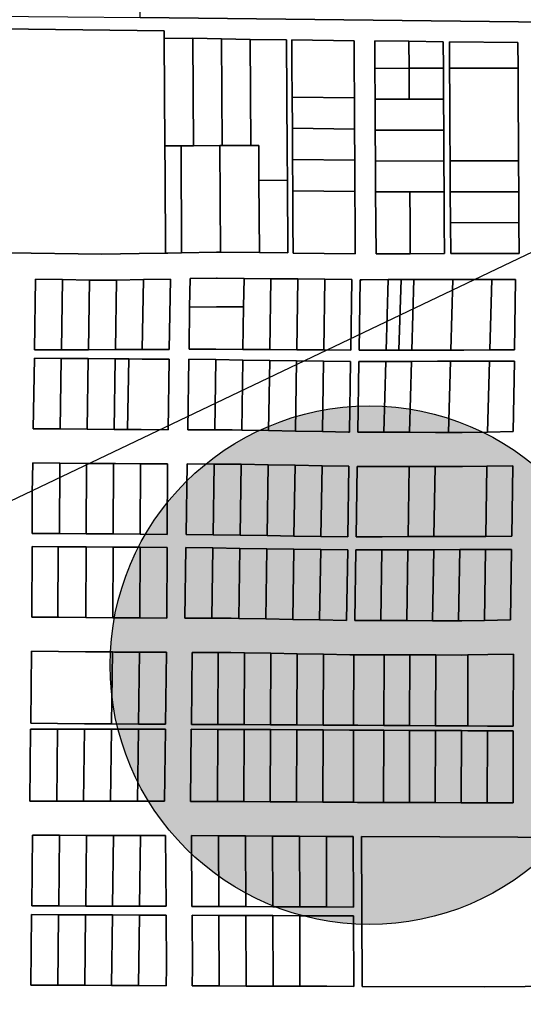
# Model space of a CAD drawing. Header units: feet. Extents: x 1267057 to 1687180, y 137439 to 673336.
# Tile 22 of 159: x 1274766 to 1275738, y 289587 to 291486. Entities that reach past the tile are written whole.
import ezdxf
from ezdxf.enums import TextEntityAlignment as Align

# ---------------------------------------------------------------- set-up
doc = ezdxf.new("R2010")
doc.units = ezdxf.units.FT
doc.header["$MEASUREMENT"] = 0
for name, color, linetype in [('County_Land_Parcels_IDHS_', 247, 'Continuous'), ('Hatch-sign', 9, 'Continuous'), ('SHEET', 4, 'Continuous')]:
    doc.layers.add(name, color=color, linetype=linetype)
doc.styles.get("Standard").update_dxf_attribs({"font": 'font31.shx'})

msp = doc.modelspace()

# ---------------------------------------------------------------- hatches: boundary and pattern name
at = {"layer": 'Hatch-sign'}
h = msp.add_hatch(color=256, dxfattribs=at)
h.dxf.hatch_style = 1
edge = h.paths.add_edge_path()
edge.add_arc((1275440.5, 290240.9), 500, 0, 360)

# ---------------------------------------------------------------- linework, layer by layer
at = {"layer": 'County_Land_Parcels_IDHS_'}
for points in [[(1275851, 292138.4), (1275848.7, 291986.7), (1275847.5, 291911.7), (1275846.4, 291839.7), (1275845.2, 291767.7), (1275844.1, 291695.7), (1275840.7, 291480.8), (1274998.9, 291490.1), (1275004, 291748.3), (1274988, 291786.6), (1274864.8, 291789.1), (1274875.3, 292324), (1275853.8, 292315.7), (1275851, 292138.4)], [(1275045.1, 291449.6), (1275046.4, 291242.5), (1275046.7, 291187.8), (1275047.2, 291035.8), (1274996.6, 291034.9), (1274924.4, 291033.5), (1274742.6, 291036.3), (1274732.7, 291468.1), (1274782.9, 291467.5), (1275045.1, 291464.6), (1275045.1, 291449.6)], [(1275101.7, 291242.8), (1275077.4, 291242.7), (1275046.4, 291242.5), (1275045.1, 291449.6), (1275100.5, 291450.2), (1275101.7, 291242.8)], [(1275157, 291243.1), (1275152.4, 291243.1), (1275101.7, 291242.8), (1275100.5, 291450.2), (1275155.8, 291449.2), (1275157, 291243.1)], [(1275212.4, 291243.4), (1275157, 291243.1), (1275155.8, 291449.2), (1275211.1, 291447.8), (1275212.4, 291243.4)], [(1275282.8, 291176.1), (1275227.8, 291176.7), (1275227.4, 291243.4), (1275212.4, 291243.4), (1275211.1, 291447.8), (1275281.2, 291447), (1275282.5, 291229.6), (1275282.8, 291176.1)], [(1275411.8, 291335.3), (1275291.8, 291336.7), (1275291.5, 291396.9), (1275291.2, 291446.9), (1275411.2, 291445.5), (1275411.5, 291395.5), (1275411.8, 291335.3)], [(1275293.6, 291036), (1275353.6, 291035.3), (1275413.6, 291034.6), (1275413.3, 291094.5), (1275412.9, 291154.7), (1275412.5, 291214.9), (1275412.2, 291275.1), (1275411.8, 291335.3), (1275411.5, 291395.5), (1275411.2, 291445.5), (1275291.2, 291446.9), (1275291.5, 291396.9), (1275291.8, 291336.7), (1275292.2, 291276.5), (1275292.5, 291216.2), (1275292.9, 291156), (1275293.3, 291095.8), (1275293.6, 291036)], [(1275517.5, 291392.3), (1275451.5, 291392.1), (1275451.2, 291445.1), (1275517.2, 291444.4), (1275517.5, 291392.3)], [(1275453.3, 291094.1), (1275453.6, 291034.5), (1275519.6, 291034.7), (1275585.6, 291034.8), (1275585.3, 291094.4), (1275584.9, 291154), (1275584.5, 291213.6), (1275584.2, 291273.2), (1275583.8, 291332.8), (1275583.5, 291392.4), (1275583.2, 291443.6), (1275517.2, 291444.4), (1275451.2, 291445.1), (1275451.5, 291392.1), (1275451.8, 291332.5), (1275452.2, 291272.9), (1275452.6, 291213.3), (1275452.9, 291153.7), (1275453.3, 291094.1)], [(1275583.5, 291392.4), (1275517.5, 291392.3), (1275517.2, 291444.4), (1275583.2, 291443.6), (1275583.5, 291392.4)], [(1275727.5, 291392.6), (1275595.5, 291392.4), (1275595.2, 291443.5), (1275727.2, 291442), (1275727.5, 291392.6)], [(1275595.2, 291443.5), (1275595.5, 291392.4), (1275595.8, 291332.8), (1275596, 291302.2), (1275596.2, 291273.2), (1275596.5, 291213.6), (1275596.9, 291154), (1275597.3, 291094.4), (1275597.6, 291034.8), (1275729.6, 291035.1), (1275729.3, 291094.7), (1275728.9, 291154.3), (1275728.5, 291213.9), (1275728.2, 291273.5), (1275728, 291302.5), (1275727.8, 291333), (1275727.5, 291392.6), (1275727.2, 291442), (1275595.2, 291443.5)], [(1275517.8, 291332.7), (1275451.8, 291332.5), (1275451.5, 291392.1), (1275517.5, 291392.3), (1275517.8, 291332.7)], [(1275583.8, 291332.8), (1275517.8, 291332.7), (1275517.5, 291392.3), (1275583.5, 291392.4), (1275583.8, 291332.8)], [(1275728.5, 291213.9), (1275596.5, 291213.6), (1275596.2, 291273.2), (1275596, 291302.2), (1275595.8, 291332.8), (1275595.5, 291392.4), (1275727.5, 291392.6), (1275727.8, 291333), (1275728, 291302.5), (1275728.2, 291273.5), (1275728.5, 291213.9)], [(1275412.2, 291275.1), (1275292.2, 291276.5), (1275291.8, 291336.7), (1275411.8, 291335.3), (1275412.2, 291275.1)], [(1275584.2, 291273.2), (1275452.2, 291272.9), (1275451.8, 291332.5), (1275517.8, 291332.7), (1275583.8, 291332.8), (1275584.2, 291273.2)], [(1275412.5, 291214.9), (1275292.5, 291216.2), (1275292.2, 291276.5), (1275412.2, 291275.1), (1275412.5, 291214.9)], [(1275584.5, 291213.6), (1275452.6, 291213.3), (1275452.2, 291272.9), (1275584.2, 291273.2), (1275584.5, 291213.6)], [(1275078.6, 291036.4), (1275051.7, 291035.9), (1275047.2, 291035.8), (1275046.7, 291187.8), (1275046.4, 291242.5), (1275077.4, 291242.7), (1275078.6, 291036.4)], [(1275153.6, 291037.6), (1275145.9, 291037.7), (1275078.6, 291036.4), (1275077.4, 291242.7), (1275101.7, 291242.8), (1275152.4, 291243.1), (1275153.6, 291037.6)], [(1275227.8, 291176.7), (1275228.6, 291036.8), (1275153.6, 291037.6), (1275152.4, 291243.1), (1275157, 291243.1), (1275212.4, 291243.4), (1275227.4, 291243.4), (1275227.8, 291176.7)], [(1275412.9, 291154.7), (1275352.9, 291155.4), (1275292.9, 291156), (1275292.5, 291216.2), (1275412.5, 291214.9), (1275412.9, 291154.7)], [(1275728.9, 291154.3), (1275596.9, 291154), (1275596.5, 291213.6), (1275728.5, 291213.9), (1275728.9, 291154.3)], [(1275584.9, 291154), (1275518.9, 291153.9), (1275452.9, 291153.7), (1275452.6, 291213.3), (1275584.5, 291213.6), (1275584.9, 291154)], [(1275228.6, 291036.8), (1275227.8, 291176.7), (1275282.8, 291176.1), (1275283.6, 291036.1), (1275228.6, 291036.8)], [(1275353.6, 291035.3), (1275293.6, 291036), (1275293.3, 291095.8), (1275292.9, 291156), (1275352.9, 291155.4), (1275412.9, 291154.7), (1275413.3, 291094.5), (1275413.6, 291034.6), (1275353.6, 291035.3)], [(1275519.6, 291034.7), (1275453.6, 291034.5), (1275453.3, 291094.1), (1275452.9, 291153.7), (1275518.9, 291153.9), (1275519.3, 291094.3), (1275519.6, 291034.7)], [(1275519.6, 291034.7), (1275519.3, 291094.3), (1275518.9, 291153.9), (1275584.9, 291154), (1275585.3, 291094.4), (1275585.6, 291034.8), (1275519.6, 291034.7)], [(1275729.3, 291094.7), (1275597.3, 291094.4), (1275596.9, 291154), (1275728.9, 291154.3), (1275729.3, 291094.7)], [(1275597.3, 291094.4), (1275729.3, 291094.7), (1275729.6, 291035.1), (1275597.6, 291034.8), (1275597.3, 291094.4)], [(1275094.1, 290931.7), (1275092.9, 290850.7), (1275144.9, 290850.4), (1275196.9, 290850.1), (1275248.9, 290849.7), (1275300.9, 290849.4), (1275352.9, 290849.1), (1275404.9, 290848.7), (1275406.9, 290984.7), (1275355, 290985.3), (1275303, 290985.9), (1275251, 290986.5), (1275199, 290987.1), (1275147, 290987.7), (1275146.1, 290987.7), (1275095, 290986.7), (1275094.1, 290931.7)], [(1275198.1, 290932.1), (1275146.1, 290931.9), (1275094.1, 290931.7), (1275095, 290986.7), (1275146.1, 290987.7), (1275147, 290987.7), (1275199, 290987.1), (1275198.1, 290932.1)], [(1275248.9, 290849.7), (1275196.9, 290850.1), (1275198.1, 290932.1), (1275199, 290987.1), (1275251, 290986.5), (1275248.9, 290849.7)], [(1275300.9, 290849.4), (1275248.9, 290849.7), (1275251, 290986.5), (1275303, 290985.9), (1275300.9, 290849.4)], [(1275352.9, 290849.1), (1275300.9, 290849.4), (1275303, 290985.9), (1275355, 290985.3), (1275352.9, 290849.1)], [(1274794.8, 290849.5), (1274846.8, 290849.5), (1274898.8, 290849.5), (1274950.8, 290849.6), (1275002.8, 290849.6), (1275054.8, 290849.7), (1275056.9, 290985.6), (1275004.9, 290984.7), (1274952.9, 290983.7), (1274934, 290983.3), (1274900.9, 290983.8), (1274848.9, 290984.6), (1274796.9, 290985.4), (1274794.8, 290849.5)], [(1274846.8, 290849.5), (1274794.8, 290849.5), (1274796.9, 290985.4), (1274848.9, 290984.6), (1274846.8, 290849.5)], [(1274898.8, 290849.5), (1274846.8, 290849.5), (1274848.9, 290984.6), (1274900.9, 290983.8), (1274898.8, 290849.5)], [(1274950.8, 290849.6), (1274898.8, 290849.5), (1274900.9, 290983.8), (1274934, 290983.3), (1274952.9, 290983.7), (1274950.8, 290849.6)], [(1275002.8, 290849.6), (1274950.8, 290849.6), (1274952.9, 290983.7), (1275004.9, 290984.7), (1275002.8, 290849.6)], [(1275002.8, 290849.6), (1275004.9, 290984.7), (1275056.9, 290985.6), (1275054.8, 290849.7), (1275002.8, 290849.6)], [(1275352.9, 290849.1), (1275355, 290985.3), (1275406.9, 290984.7), (1275404.9, 290848.7), (1275352.9, 290849.1)], [(1275422.9, 290984.5), (1275420.9, 290848.5), (1275472.9, 290848.6), (1275497.9, 290848.7), (1275522.9, 290848.7), (1275572.9, 290848.8), (1275598, 290848.8), (1275623, 290848.9), (1275673, 290849), (1275720.8, 290849.1), (1275722.9, 290985), (1275676.8, 290985), (1275626.8, 290984.9), (1275601.8, 290984.8), (1275576.8, 290984.8), (1275526.8, 290984.7), (1275501.8, 290984.6), (1275476.7, 290984.6), (1275426.7, 290984.5), (1275422.9, 290984.5)], [(1275472.9, 290848.6), (1275420.9, 290848.5), (1275422.9, 290984.5), (1275426.7, 290984.5), (1275476.7, 290984.6), (1275472.9, 290848.6)], [(1275497.9, 290848.7), (1275472.9, 290848.6), (1275476.7, 290984.6), (1275501.8, 290984.6), (1275497.9, 290848.7)], [(1275522.9, 290848.7), (1275497.9, 290848.7), (1275501.8, 290984.6), (1275526.8, 290984.7), (1275522.9, 290848.7)], [(1275598, 290848.8), (1275572.9, 290848.8), (1275522.9, 290848.7), (1275526.8, 290984.7), (1275576.8, 290984.8), (1275601.8, 290984.8), (1275598, 290848.8)], [(1275673, 290849), (1275623, 290848.9), (1275598, 290848.8), (1275601.8, 290984.8), (1275626.8, 290984.9), (1275676.8, 290985), (1275673, 290849)], [(1275673, 290849), (1275676.8, 290985), (1275722.9, 290985), (1275720.8, 290849.1), (1275673, 290849)], [(1275196.9, 290850.1), (1275144.9, 290850.4), (1275092.9, 290850.7), (1275094.1, 290931.7), (1275146.1, 290931.9), (1275198.1, 290932.1), (1275196.9, 290850.1)], [(1274844.4, 290696.6), (1274792.4, 290697), (1274794.5, 290833), (1274846.5, 290832.6), (1274844.4, 290696.6)], [(1274792.4, 290697), (1274844.4, 290696.6), (1274896.4, 290696.1), (1274948.4, 290695.6), (1274961.8, 290695.5), (1274974.4, 290695.5), (1275000.4, 290695.4), (1275052.4, 290695.2), (1275054.5, 290831.2), (1275002.5, 290831.5), (1274976.5, 290831.7), (1274950.5, 290831.9), (1274898.5, 290832.3), (1274846.5, 290832.6), (1274794.5, 290833), (1274792.4, 290697)], [(1274896.4, 290696.1), (1274844.4, 290696.6), (1274846.5, 290832.6), (1274898.5, 290832.3), (1274896.4, 290696.1)], [(1274948.4, 290695.6), (1274896.4, 290696.1), (1274898.5, 290832.3), (1274950.5, 290831.9), (1274948.4, 290695.6)], [(1274974.4, 290695.5), (1274961.8, 290695.5), (1274948.4, 290695.6), (1274950.5, 290831.9), (1274976.5, 290831.7), (1274974.4, 290695.5)], [(1274974.4, 290695.5), (1274976.5, 290831.7), (1275002.5, 290831.5), (1275054.5, 290831.2), (1275052.4, 290695.2), (1275000.4, 290695.4), (1274974.4, 290695.5)], [(1275142.5, 290694.9), (1275090.5, 290695.1), (1275092.6, 290831.1), (1275144.5, 290830.4), (1275142.5, 290694.9)], [(1275092.6, 290831.1), (1275090.5, 290695.1), (1275142.5, 290694.9), (1275176.4, 290694.8), (1275194.5, 290694.5), (1275246.4, 290693.5), (1275298.4, 290692.5), (1275350.4, 290691.5), (1275400.8, 290690.6), (1275402.4, 290690.6), (1275402.4, 290690.6), (1275404.5, 290826.5), (1275352.5, 290827.3), (1275300.5, 290828.1), (1275248.5, 290828.8), (1275196.5, 290829.6), (1275144.5, 290830.4), (1275092.6, 290831.1)], [(1275194.5, 290694.5), (1275176.4, 290694.8), (1275142.5, 290694.9), (1275144.5, 290830.4), (1275196.5, 290829.6), (1275194.5, 290694.5)], [(1275246.4, 290693.5), (1275194.5, 290694.5), (1275196.5, 290829.6), (1275248.5, 290828.8), (1275246.4, 290693.5)], [(1275298.4, 290692.5), (1275246.4, 290693.5), (1275248.5, 290828.8), (1275300.5, 290828.1), (1275298.4, 290692.5)], [(1275350.4, 290691.5), (1275298.4, 290692.5), (1275300.5, 290828.1), (1275352.5, 290827.3), (1275350.4, 290691.5)], [(1275350.4, 290691.5), (1275352.5, 290827.3), (1275404.5, 290826.5), (1275402.4, 290690.6), (1275402.4, 290690.6), (1275400.8, 290690.6), (1275350.4, 290691.5)], [(1275518.4, 290690.2), (1275568.4, 290690), (1275593.4, 290689.9), (1275618.5, 290689.9), (1275619.9, 290689.9), (1275668.5, 290690.7), (1275718.4, 290691.6), (1275720.5, 290827.6), (1275672.4, 290827.4), (1275622.3, 290827.3), (1275597.3, 290827.2), (1275572.3, 290827.1), (1275522.3, 290826.9), (1275472.3, 290826.7), (1275420.5, 290826.5), (1275418.4, 290690.5), (1275468.4, 290690.4), (1275518.4, 290690.2)], [(1275468.4, 290690.4), (1275418.4, 290690.5), (1275420.5, 290826.5), (1275472.3, 290826.7), (1275468.4, 290690.4)], [(1275518.4, 290690.2), (1275468.4, 290690.4), (1275472.3, 290826.7), (1275522.3, 290826.9), (1275518.4, 290690.2)], [(1275593.4, 290689.9), (1275568.4, 290690), (1275518.4, 290690.2), (1275522.3, 290826.9), (1275572.3, 290827.1), (1275597.3, 290827.2), (1275593.4, 290689.9)], [(1275668.5, 290690.7), (1275619.9, 290689.9), (1275618.5, 290689.9), (1275593.4, 290689.9), (1275597.3, 290827.2), (1275622.3, 290827.3), (1275672.4, 290827.4), (1275668.5, 290690.7)], [(1275668.5, 290690.7), (1275672.4, 290827.4), (1275720.5, 290827.6), (1275718.4, 290691.6), (1275668.5, 290690.7)], [(1274842.7, 290494.7), (1274790.3, 290495.1), (1274790.5, 290572.7), (1274791.4, 290631.1), (1274843.4, 290630.6), (1274842.7, 290494.7)], [(1274894.7, 290494.4), (1274946.7, 290494), (1274998.7, 290493.7), (1275050.7, 290493.3), (1275051.4, 290629.3), (1274999.4, 290629.5), (1274951.3, 290629.7), (1274947.4, 290629.7), (1274895.4, 290630.2), (1274843.4, 290630.6), (1274791.4, 290631.1), (1274790.5, 290572.7), (1274790.3, 290495.1), (1274842.7, 290494.7), (1274894.7, 290494.4)], [(1274894.7, 290494.4), (1274842.7, 290494.7), (1274843.4, 290630.6), (1274895.4, 290630.2), (1274894.7, 290494.4)], [(1274946.7, 290494), (1274894.7, 290494.4), (1274895.4, 290630.2), (1274947.4, 290629.7), (1274946.7, 290494)], [(1274998.7, 290493.7), (1274946.7, 290494), (1274947.4, 290629.7), (1274951.3, 290629.7), (1274999.4, 290629.5), (1274998.7, 290493.7)], [(1274998.7, 290493.7), (1274999.4, 290629.5), (1275051.4, 290629.3), (1275050.7, 290493.3), (1274998.7, 290493.7)], [(1275139.3, 290492.4), (1275087.3, 290493.2), (1275089.4, 290629.1), (1275141.4, 290628.9), (1275139.3, 290492.4)], [(1275089.4, 290629.1), (1275087.3, 290493.2), (1275139.3, 290492.4), (1275191.3, 290491.6), (1275243.3, 290490.9), (1275295.3, 290490.1), (1275347.3, 290489.4), (1275399.3, 290488.6), (1275401.4, 290624.6), (1275400.1, 290624.6), (1275349.4, 290625.5), (1275297.4, 290626.5), (1275245.4, 290627.5), (1275193.4, 290628.5), (1275175.7, 290628.8), (1275141.4, 290628.9), (1275089.4, 290629.1)], [(1275191.3, 290491.6), (1275139.3, 290492.4), (1275141.4, 290628.9), (1275175.7, 290628.8), (1275193.4, 290628.5), (1275191.3, 290491.6)], [(1275243.3, 290490.9), (1275191.3, 290491.6), (1275193.4, 290628.5), (1275245.4, 290627.5), (1275243.3, 290490.9)], [(1275295.3, 290490.1), (1275243.3, 290490.9), (1275245.4, 290627.5), (1275297.4, 290626.5), (1275295.3, 290490.1)], [(1275347.3, 290489.4), (1275295.3, 290490.1), (1275297.4, 290626.5), (1275349.4, 290625.5), (1275347.3, 290489.4)], [(1275347.3, 290489.4), (1275349.4, 290625.5), (1275400.1, 290624.6), (1275401.4, 290624.6), (1275399.3, 290488.6), (1275347.3, 290489.4)], [(1275417.4, 290624.5), (1275415.3, 290488.6), (1275465.3, 290488.7), (1275515.3, 290488.9), (1275565.3, 290489.1), (1275615.3, 290489.3), (1275665.4, 290489.4), (1275715.3, 290489.6), (1275717.4, 290625.6), (1275667.4, 290624.7), (1275620.3, 290623.9), (1275617.4, 290623.9), (1275567.4, 290624), (1275517.4, 290624.2), (1275467.4, 290624.4), (1275417.4, 290624.5)], [(1275665.4, 290489.4), (1275667.4, 290624.7), (1275717.4, 290625.6), (1275715.3, 290489.6), (1275665.4, 290489.4)], [(1275515.3, 290488.9), (1275465.3, 290488.7), (1275415.3, 290488.6), (1275417.4, 290624.5), (1275467.4, 290624.4), (1275517.4, 290624.2), (1275515.3, 290488.9)], [(1275565.3, 290489.1), (1275515.3, 290488.9), (1275517.4, 290624.2), (1275567.4, 290624), (1275565.3, 290489.1)], [(1275665.4, 290489.4), (1275615.3, 290489.3), (1275565.3, 290489.1), (1275567.4, 290624), (1275617.4, 290623.9), (1275620.3, 290623.9), (1275667.4, 290624.7), (1275665.4, 290489.4)], [(1274839.9, 290333.3), (1274789.9, 290333.7), (1274790.2, 290469.7), (1274840.6, 290469.4), (1274839.9, 290333.3)], [(1275049.9, 290331.9), (1275050.6, 290467.9), (1274998.6, 290468.3), (1274946.6, 290468.7), (1274894.6, 290469), (1274842.6, 290469.4), (1274840.6, 290469.4), (1274790.2, 290469.7), (1274789.9, 290333.7), (1274839.9, 290333.3), (1274841.9, 290333.3), (1274893.9, 290332.8), (1274945.9, 290332.4), (1274949.8, 290332.3), (1274997.9, 290332.1), (1275049.9, 290331.9)], [(1274893.9, 290332.8), (1274841.9, 290333.3), (1274839.9, 290333.3), (1274840.6, 290469.4), (1274842.6, 290469.4), (1274894.6, 290469), (1274893.9, 290332.8)], [(1274945.9, 290332.4), (1274893.9, 290332.8), (1274894.6, 290469), (1274946.6, 290468.7), (1274945.9, 290332.4)], [(1274997.9, 290332.1), (1274949.8, 290332.3), (1274945.9, 290332.4), (1274946.6, 290468.7), (1274998.6, 290468.3), (1274997.9, 290332.1)], [(1274997.9, 290332.1), (1274998.6, 290468.3), (1275050.6, 290467.9), (1275049.9, 290331.9), (1274997.9, 290332.1)], [(1275136.8, 290331.6), (1275084.8, 290331.8), (1275086.9, 290467.8), (1275138.9, 290467), (1275136.8, 290331.6)], [(1275086.9, 290467.8), (1275084.8, 290331.8), (1275136.8, 290331.6), (1275174.1, 290331.4), (1275188.8, 290331.2), (1275240.8, 290330.2), (1275292.8, 290329.2), (1275344.8, 290328.3), (1275396.8, 290327.3), (1275398.9, 290463.3), (1275346.9, 290464), (1275294.9, 290464.8), (1275242.9, 290465.5), (1275190.9, 290466.3), (1275138.9, 290467), (1275086.9, 290467.8)], [(1275188.8, 290331.2), (1275174.1, 290331.4), (1275136.8, 290331.6), (1275138.9, 290467), (1275190.9, 290466.3), (1275188.8, 290331.2)], [(1275240.8, 290330.2), (1275188.8, 290331.2), (1275190.9, 290466.3), (1275242.9, 290465.5), (1275240.8, 290330.2)], [(1275292.8, 290329.2), (1275240.8, 290330.2), (1275242.9, 290465.5), (1275294.9, 290464.8), (1275292.8, 290329.2)], [(1275344.8, 290328.3), (1275292.8, 290329.2), (1275294.9, 290464.8), (1275346.9, 290464), (1275344.8, 290328.3)], [(1275344.8, 290328.3), (1275346.9, 290464), (1275398.9, 290463.3), (1275396.8, 290327.3), (1275344.8, 290328.3)], [(1275414.9, 290463.2), (1275412.8, 290327.2), (1275462.8, 290327), (1275512.8, 290326.9), (1275562.8, 290326.7), (1275612.8, 290326.5), (1275618.8, 290326.5), (1275662.9, 290327.3), (1275712.8, 290328.2), (1275714.9, 290464.2), (1275665, 290464), (1275615, 290463.8), (1275564.9, 290463.7), (1275514.9, 290463.5), (1275464.9, 290463.3), (1275414.9, 290463.2)], [(1275462.8, 290327), (1275412.8, 290327.2), (1275414.9, 290463.2), (1275464.9, 290463.3), (1275462.8, 290327)], [(1275512.8, 290326.9), (1275462.8, 290327), (1275464.9, 290463.3), (1275514.9, 290463.5), (1275512.8, 290326.9)], [(1275562.8, 290326.7), (1275512.8, 290326.9), (1275514.9, 290463.5), (1275564.9, 290463.7), (1275562.8, 290326.7)], [(1275612.8, 290326.5), (1275562.8, 290326.7), (1275564.9, 290463.7), (1275615, 290463.8), (1275612.8, 290326.5)], [(1275662.9, 290327.3), (1275618.8, 290326.5), (1275612.8, 290326.5), (1275615, 290463.8), (1275665, 290464), (1275662.9, 290327.3)], [(1275662.9, 290327.3), (1275665, 290464), (1275714.9, 290464.2), (1275712.8, 290328.2), (1275662.9, 290327.3)], [(1274943.4, 290127.7), (1274891.4, 290128), (1274839.4, 290128.4), (1274787.4, 290128.8), (1274789.2, 290267.8), (1274841.2, 290267.3), (1274893.2, 290266.8), (1274945.2, 290266.4), (1274943.4, 290127.7)], [(1275047.4, 290127), (1275049.2, 290265.9), (1274997.2, 290266.1), (1274949.3, 290266.3), (1274945.2, 290266.4), (1274893.2, 290266.8), (1274841.2, 290267.3), (1274789.2, 290267.8), (1274787.4, 290128.8), (1274839.4, 290128.4), (1274891.4, 290128), (1274943.4, 290127.7), (1274995.4, 290127.3), (1275047.4, 290127)], [(1274995.4, 290127.3), (1274943.4, 290127.7), (1274945.2, 290266.4), (1274949.3, 290266.3), (1274997.2, 290266.1), (1274995.4, 290127.3)], [(1274995.4, 290127.3), (1274997.2, 290266.1), (1275049.2, 290265.9), (1275047.4, 290127), (1274995.4, 290127.3)], [(1275148.5, 290126.5), (1275097.4, 290126.8), (1275099.2, 290265.7), (1275149, 290265.5), (1275148.5, 290126.5)], [(1275099.2, 290265.7), (1275097.4, 290126.8), (1275148.5, 290126.5), (1275199.3, 290126.2), (1275250.1, 290125.9), (1275300.9, 290125.6), (1275351.6, 290125.3), (1275402.4, 290125.1), (1275410.4, 290125), (1275418.4, 290125), (1275468.4, 290124.7), (1275518.4, 290124.4), (1275568.4, 290124.1), (1275618.4, 290123.8), (1275630.4, 290123.8), (1275668.4, 290123.6), (1275718.4, 290123.3), (1275719, 290262.3), (1275669, 290261.4), (1275631, 290260.7), (1275619.2, 290260.5), (1275618.9, 290260.5), (1275568.9, 290260.7), (1275519, 290260.8), (1275469, 290261), (1275419, 290261.2), (1275411, 290261), (1275403, 290261.2), (1275352.2, 290262.1), (1275301.4, 290263.1), (1275250.6, 290264), (1275199.8, 290265), (1275173.4, 290265.5), (1275149, 290265.5), (1275099.2, 290265.7)], [(1275199.3, 290126.2), (1275148.5, 290126.5), (1275149, 290265.5), (1275173.4, 290265.5), (1275199.8, 290265), (1275199.3, 290126.2)], [(1275250.1, 290125.9), (1275199.3, 290126.2), (1275199.8, 290265), (1275250.6, 290264), (1275250.1, 290125.9)], [(1275300.9, 290125.6), (1275250.1, 290125.9), (1275250.6, 290264), (1275301.4, 290263.1), (1275300.9, 290125.6)], [(1275351.6, 290125.3), (1275300.9, 290125.6), (1275301.4, 290263.1), (1275352.2, 290262.1), (1275351.6, 290125.3)], [(1275410.4, 290125), (1275402.4, 290125.1), (1275351.6, 290125.3), (1275352.2, 290262.1), (1275403, 290261.2), (1275411, 290261), (1275410.4, 290125)], [(1275468.4, 290124.7), (1275418.4, 290125), (1275410.4, 290125), (1275411, 290261), (1275419, 290261.2), (1275469, 290261), (1275468.4, 290124.7)], [(1275518.4, 290124.4), (1275468.4, 290124.7), (1275469, 290261), (1275519, 290260.8), (1275518.4, 290124.4)], [(1275568.4, 290124.1), (1275518.4, 290124.4), (1275519, 290260.8), (1275568.9, 290260.7), (1275568.4, 290124.1)], [(1275630.4, 290123.8), (1275618.4, 290123.8), (1275568.4, 290124.1), (1275568.9, 290260.7), (1275618.9, 290260.5), (1275619.2, 290260.5), (1275631, 290260.7), (1275630.4, 290123.8)], [(1275630.4, 290123.8), (1275631, 290260.7), (1275669, 290261.4), (1275719, 290262.3), (1275718.4, 290123.3), (1275668.4, 290123.6), (1275630.4, 290123.8)], [(1274837.6, 289978.8), (1274785.5, 289978.8), (1274787.3, 290117.8), (1274839.3, 290117.8), (1274837.6, 289978.8)], [(1274837.6, 289978.8), (1274889.6, 289978.7), (1274941.6, 289978.6), (1274993.6, 289978.6), (1275045.6, 289978.5), (1275047.3, 290117.5), (1274995.3, 290117.6), (1274943.3, 290117.6), (1274891.3, 290117.7), (1274839.3, 290117.8), (1274787.3, 290117.8), (1274785.5, 289978.8), (1274837.6, 289978.8)], [(1274889.6, 289978.7), (1274837.6, 289978.8), (1274839.3, 290117.8), (1274891.3, 290117.7), (1274889.6, 289978.7)], [(1274941.6, 289978.6), (1274889.6, 289978.7), (1274891.3, 290117.7), (1274943.3, 290117.6), (1274941.6, 289978.6)], [(1274993.6, 289978.6), (1274941.6, 289978.6), (1274943.3, 290117.6), (1274995.3, 290117.6), (1274993.6, 289978.6)], [(1274993.6, 289978.6), (1274995.3, 290117.6), (1275047.3, 290117.5), (1275045.6, 289978.5), (1274993.6, 289978.6)], [(1275147.9, 289978), (1275095.6, 289978.3), (1275097.3, 290117.3), (1275148.4, 290117.1), (1275147.9, 289978)], [(1275097.3, 290117.3), (1275095.6, 289978.3), (1275147.9, 289978), (1275198.7, 289977.7), (1275249.5, 289977.4), (1275300.3, 289977.1), (1275351.1, 289976.8), (1275401.9, 289976.4), (1275409.9, 289976.4), (1275417.9, 289976.3), (1275426.9, 289976.3), (1275467.9, 289976.1), (1275517.9, 289976), (1275567.9, 289975.8), (1275617.9, 289975.6), (1275667.9, 289975.4), (1275717.9, 289975.2), (1275718.4, 290114.2), (1275668.4, 290114.5), (1275630.4, 290114.6), (1275618.4, 290114.7), (1275568.4, 290115), (1275518.4, 290115.2), (1275468.4, 290115.5), (1275418.4, 290115.7), (1275410.4, 290115.8), (1275402.4, 290115.8), (1275351.6, 290116), (1275300.8, 290116.3), (1275250, 290116.6), (1275199.2, 290116.8), (1275148.4, 290117.1), (1275097.3, 290117.3)], [(1275198.7, 289977.7), (1275147.9, 289978), (1275148.4, 290117.1), (1275199.2, 290116.8), (1275198.7, 289977.7)], [(1275249.5, 289977.4), (1275198.7, 289977.7), (1275199.2, 290116.8), (1275250, 290116.6), (1275249.5, 289977.4)], [(1275300.3, 289977.1), (1275249.5, 289977.4), (1275250, 290116.6), (1275300.8, 290116.3), (1275300.3, 289977.1)], [(1275351.1, 289976.8), (1275300.3, 289977.1), (1275300.8, 290116.3), (1275351.6, 290116), (1275351.1, 289976.8)], [(1275409.9, 289976.4), (1275401.9, 289976.4), (1275351.1, 289976.8), (1275351.6, 290116), (1275402.4, 290115.8), (1275410.4, 290115.8), (1275409.9, 289976.4)], [(1275467.9, 289976.1), (1275426.9, 289976.3), (1275417.9, 289976.3), (1275409.9, 289976.4), (1275410.4, 290115.8), (1275418.4, 290115.7), (1275468.4, 290115.5), (1275467.9, 289976.1)], [(1275517.9, 289976), (1275467.9, 289976.1), (1275468.4, 290115.5), (1275518.4, 290115.2), (1275517.9, 289976)], [(1275567.9, 289975.8), (1275517.9, 289976), (1275518.4, 290115.2), (1275568.4, 290115), (1275567.9, 289975.8)], [(1275617.9, 289975.6), (1275567.9, 289975.8), (1275568.4, 290115), (1275618.4, 290114.7), (1275617.9, 289975.6)], [(1275667.9, 289975.4), (1275617.9, 289975.6), (1275618.4, 290114.7), (1275630.4, 290114.6), (1275668.4, 290114.5), (1275667.9, 289975.4)], [(1275667.9, 289975.4), (1275668.4, 290114.5), (1275718.4, 290114.2), (1275717.9, 289975.2), (1275667.9, 289975.4)], [(1274841.5, 289776.6), (1274789.5, 289776.8), (1274791.1, 289912.8), (1274843.1, 289912.8), (1274841.5, 289776.6)], [(1274893.5, 289776.4), (1274945.5, 289776.2), (1274997.5, 289776), (1275048.6, 289775.8), (1275047.8, 289912.5), (1274999.1, 289912.6), (1274947.1, 289912.6), (1274895.1, 289912.7), (1274843.1, 289912.8), (1274791.1, 289912.8), (1274789.5, 289776.8), (1274841.5, 289776.6), (1274893.5, 289776.4)], [(1274893.5, 289776.4), (1274841.5, 289776.6), (1274843.1, 289912.8), (1274895.1, 289912.7), (1274893.5, 289776.4)], [(1274945.5, 289776.2), (1274893.5, 289776.4), (1274895.1, 289912.7), (1274947.1, 289912.6), (1274945.5, 289776.2)], [(1274997.5, 289776), (1274945.5, 289776.2), (1274947.1, 289912.6), (1274999.1, 289912.6), (1274997.5, 289776)], [(1274997.5, 289776), (1274999.1, 289912.6), (1275047.8, 289912.5), (1275048.6, 289775.8), (1274997.5, 289776)], [(1275150.3, 289775.4), (1275098.6, 289775.6), (1275097.8, 289912.3), (1275149.8, 289912), (1275150.3, 289775.4)], [(1275097.8, 289912.3), (1275098.6, 289775.6), (1275150.3, 289775.4), (1275202.3, 289775.2), (1275254.3, 289775), (1275306.3, 289774.8), (1275358.3, 289774.6), (1275410.3, 289774.4), (1275409.8, 289910.4), (1275357.8, 289910.7), (1275305.8, 289911), (1275253.8, 289911.4), (1275201.8, 289911.7), (1275149.8, 289912), (1275097.8, 289912.3)], [(1275202.3, 289775.2), (1275150.3, 289775.4), (1275149.8, 289912), (1275201.8, 289911.7), (1275202.3, 289775.2)], [(1275254.3, 289775), (1275202.3, 289775.2), (1275201.8, 289911.7), (1275253.8, 289911.4), (1275254.3, 289775)], [(1275306.3, 289774.8), (1275254.3, 289775), (1275253.8, 289911.4), (1275305.8, 289911), (1275306.3, 289774.8)], [(1275358.3, 289774.6), (1275306.3, 289774.8), (1275305.8, 289911), (1275357.8, 289910.7), (1275358.3, 289774.6)], [(1275358.3, 289774.6), (1275357.8, 289910.7), (1275409.8, 289910.4), (1275410.3, 289774.4), (1275358.3, 289774.6)], [(1275663.6, 289620.3), (1275426.9, 289621.2), (1275425.8, 289910.3), (1275878.1, 289908.6), (1276050.7, 289907.1), (1276050.4, 289836.1), (1276051.8, 289623.4), (1275663.6, 289620.3)], [(1275425.8, 289910.3), (1275426.9, 289621.2), (1275663.6, 289620.3), (1276051.8, 289623.4), (1276050.4, 289836.1), (1276050.7, 289907.1), (1275878.1, 289908.6), (1275425.8, 289910.3)], [(1274839.6, 289623.6), (1274787.6, 289623.8), (1274789.2, 289759.8), (1274841.2, 289759.6), (1274839.6, 289623.6)], [(1274787.6, 289623.8), (1274839.6, 289623.6), (1274891.6, 289623.4), (1274943.6, 289623.2), (1274995.6, 289623), (1275048.9, 289622.7), (1275049.3, 289658.7), (1275048.7, 289758.8), (1274997.2, 289759), (1274945.2, 289759.2), (1274893.2, 289759.4), (1274841.2, 289759.6), (1274789.2, 289759.8), (1274787.6, 289623.8)], [(1274891.6, 289623.4), (1274839.6, 289623.6), (1274841.2, 289759.6), (1274893.2, 289759.4), (1274891.6, 289623.4)], [(1274943.6, 289623.2), (1274891.6, 289623.4), (1274893.2, 289759.4), (1274945.2, 289759.2), (1274943.6, 289623.2)], [(1274995.6, 289623), (1274943.6, 289623.2), (1274945.2, 289759.2), (1274997.2, 289759), (1274995.6, 289623)], [(1274995.6, 289623), (1274997.2, 289759), (1275048.7, 289758.8), (1275049.3, 289658.7), (1275048.9, 289622.7), (1274995.6, 289623)], [(1275150.9, 289622.3), (1275112.8, 289622.5), (1275098.9, 289622.5), (1275099.4, 289658.6), (1275098.7, 289758.6), (1275150.4, 289758.3), (1275150.9, 289622.3)], [(1275099.4, 289658.6), (1275098.9, 289622.5), (1275112.8, 289622.5), (1275150.9, 289622.3), (1275202.9, 289622.1), (1275254.9, 289621.9), (1275306.9, 289621.7), (1275358.9, 289621.5), (1275410.9, 289621.3), (1275410.4, 289757.3), (1275358.4, 289757.5), (1275306.4, 289757.7), (1275254.4, 289757.9), (1275202.4, 289758.1), (1275150.4, 289758.3), (1275098.7, 289758.6), (1275099.4, 289658.6)], [(1275202.9, 289622.1), (1275150.9, 289622.3), (1275150.4, 289758.3), (1275202.4, 289758.1), (1275202.9, 289622.1)], [(1275254.9, 289621.9), (1275202.9, 289622.1), (1275202.4, 289758.1), (1275254.4, 289757.9), (1275254.9, 289621.9)], [(1275306.9, 289621.7), (1275254.9, 289621.9), (1275254.4, 289757.9), (1275306.4, 289757.7), (1275306.9, 289621.7)], [(1275306.9, 289621.7), (1275306.4, 289757.7), (1275358.4, 289757.5), (1275410.4, 289757.3), (1275410.9, 289621.3), (1275358.9, 289621.5), (1275306.9, 289621.7)]]:
    msp.add_lwpolyline(points, close=True, dxfattribs=at)
for points in [[(1273438.4, 288867.5), (1273440.1, 291507.4), (1274783.2, 291492.5), (1274859, 291491.7), (1274998.9, 291490.1), (1275840.7, 291480.8), (1276016.2, 291478.8), (1276085.6, 291478.1), (1276086.3, 291478.1), (1276086.3, 291478.1), (1276119.2, 291477.7), (1276490.4, 291473.6), (1277137.5, 291466.4), (1277153, 291466.2), (1277258, 291465.1), (1277390, 291463.6), (1277409.1, 291463.4), (1278732.4, 291448.7), (1278671.8, 286212.5)], [(1274742.6, 291036.3), (1274924.4, 291033.5), (1274996.6, 291034.9), (1275047.2, 291035.8), (1275051.7, 291035.9), (1275078.6, 291036.4), (1275145.9, 291037.7), (1275153.6, 291037.6), (1275228.6, 291036.8), (1275283.6, 291036.1), (1275282.8, 291176.1), (1275282.5, 291229.6), (1275281.2, 291447), (1275211.1, 291447.8), (1275155.8, 291449.2), (1275100.5, 291450.2), (1275045.1, 291449.6), (1275045.1, 291464.6), (1274782.9, 291467.5), (1274732.7, 291468.1)]]:
    msp.add_lwpolyline(points, dxfattribs=at)
at = {"layer": 'SHEET'}
msp.add_lwpolyline([(1276281.1, 291288.8), (1274548.7, 290462.4)], dxfattribs=at)
msp.add_circle((1275440.5, 290240.9), 500, dxfattribs=at)

# ---------------------------------------------------------------- texts
at = {"layer": 'SHEET', "width": 0.75}
msp.add_text('11', height=562.5, dxfattribs=at).set_placement((1275440.5, 290240.9), align=Align.MIDDLE_CENTER)

doc.saveas('drawing.dxf')
